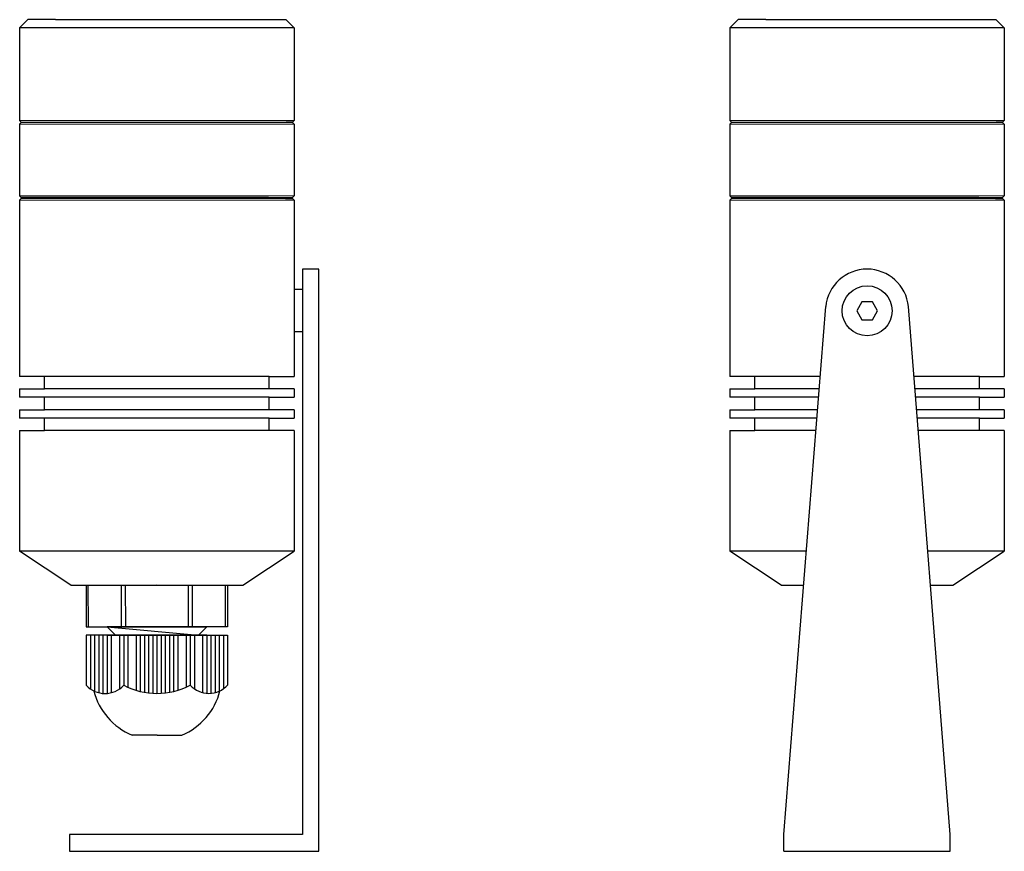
# Model space of a CAD drawing. Header units: millimetres. Extents: x 3475 to 3594, y -2991 to -2891.
import ezdxf

# ---------------------------------------------------------------- set-up
doc = ezdxf.new("R2010")
doc.units = ezdxf.units.MM
doc.header["$LTSCALE"] = 0.3

msp = doc.modelspace()

# ---------------------------------------------------------------- linework, layer by layer
at = {"ltscale": 0.3}
for p, q in [((3476.11, -2890.98), (3475.11, -2891.98)), ((3475.11, -2891.98), (3475.11, -2903.1)), ((3508.11, -2891.98), (3475.11, -2891.98)), ((3479.41, -2890.98), (3476.11, -2890.98)), ((3479.41, -2890.98), (3503.81, -2890.98)), ((3503.81, -2890.98), (3507.11, -2890.98)), ((3507.11, -2890.98), (3508.11, -2891.98)), ((3508.11, -2891.98), (3508.11, -2903.1)), ((3561.54, -2890.98), (3560.54, -2891.98)), ((3560.54, -2891.98), (3560.54, -2903.1)), ((3593.54, -2891.98), (3560.54, -2891.98)), ((3564.84, -2890.98), (3561.54, -2890.98)), ((3564.84, -2890.98), (3589.24, -2890.98)), ((3589.24, -2890.98), (3592.54, -2890.98)), ((3592.54, -2890.98), (3593.54, -2891.98)), ((3593.54, -2891.98), (3593.54, -2903.1)), ((3475.31, -2903.3), (3475.11, -2903.1)), ((3475.31, -2903.36), (3475.11, -2903.56)), ((3475.11, -2903.56), (3475.11, -2912.16)), ((3475.31, -2903.3), (3476.08, -2903.3)), ((3506.67, -2903.36), (3475.31, -2903.36)), ((3476.08, -2903.3), (3491.61, -2903.3)), ((3491.61, -2903.3), (3507.15, -2903.3)), ((3507.91, -2903.36), (3506.67, -2903.36)), ((3507.91, -2903.3), (3507.15, -2903.3)), ((3507.91, -2903.3), (3508.11, -2903.1)), ((3507.91, -2903.36), (3508.11, -2903.56)), ((3508.11, -2903.56), (3508.11, -2912.16)), ((3560.74, -2903.3), (3560.54, -2903.1)), ((3560.74, -2903.36), (3560.54, -2903.56)), ((3560.54, -2903.56), (3560.54, -2912.16)), ((3560.74, -2903.3), (3561.51, -2903.3)), ((3592.1, -2903.36), (3560.74, -2903.36)), ((3561.51, -2903.3), (3577.04, -2903.3)), ((3577.04, -2903.3), (3592.58, -2903.3)), ((3593.34, -2903.36), (3592.1, -2903.36)), ((3593.34, -2903.3), (3592.58, -2903.3)), ((3593.34, -2903.3), (3593.54, -2903.1)), ((3593.34, -2903.36), (3593.54, -2903.56)), ((3593.54, -2903.56), (3593.54, -2912.16)), ((3475.31, -2912.36), (3475.11, -2912.16)), ((3507.91, -2912.36), (3508.11, -2912.16)), ((3560.74, -2912.36), (3560.54, -2912.16)), ((3593.34, -2912.36), (3593.54, -2912.16)), ((3475.11, -2912.67), (3475.31, -2912.5)), ((3475.11, -2912.67), (3475.11, -2933.88)), ((3505.06, -2912.36), (3475.31, -2912.36)), ((3476.15, -2912.5), (3475.31, -2912.5)), ((3507.07, -2912.5), (3491.61, -2912.5)), ((3505.06, -2912.36), (3507.91, -2912.36)), ((3507.07, -2912.5), (3507.91, -2912.5)), ((3508.11, -2912.67), (3507.91, -2912.5)), ((3508.11, -2912.67), (3508.11, -2933.88)), ((3560.54, -2912.67), (3560.74, -2912.5)), ((3560.54, -2912.67), (3560.54, -2933.88)), ((3590.49, -2912.36), (3560.74, -2912.36)), ((3561.58, -2912.5), (3560.74, -2912.5)), ((3592.5, -2912.5), (3577.04, -2912.5)), ((3590.49, -2912.36), (3593.34, -2912.36)), ((3592.5, -2912.5), (3593.34, -2912.5)), ((3593.54, -2912.67), (3593.34, -2912.5)), ((3593.54, -2912.67), (3593.54, -2933.88)), ((3511.11, -2920.98), (3509.11, -2920.98)), ((3509.11, -2920.98), (3509.11, -2988.98)), ((3511.11, -2988.98), (3511.11, -2920.98)), ((3509.11, -2923.43), (3508.11, -2923.43)), ((3567.04, -2988.98), (3572.07, -2925.49)), ((3587.04, -2988.98), (3582.02, -2925.49)), ((3509.11, -2928.53), (3508.11, -2928.53)), ((3478.11, -2933.88), (3475.11, -2933.88)), ((3505.11, -2933.88), (3475.11, -2933.88)), ((3478.11, -2935.38), (3478.11, -2933.88)), ((3505.11, -2935.38), (3505.11, -2933.88)), ((3505.11, -2933.88), (3508.11, -2933.88)), ((3563.54, -2933.88), (3560.54, -2933.88)), ((3571.4, -2933.88), (3560.54, -2933.88)), ((3563.54, -2935.38), (3563.54, -2933.88)), ((3590.54, -2933.88), (3582.68, -2933.88)), ((3590.54, -2935.38), (3590.54, -2933.88)), ((3590.54, -2933.88), (3593.54, -2933.88)), ((3475.11, -2935.38), (3475.11, -2936.38)), ((3475.11, -2935.38), (3475.11, -2936.38)), ((3475.11, -2935.38), (3478.11, -2935.38)), ((3505.11, -2935.38), (3478.11, -2935.38)), ((3508.11, -2935.38), (3505.11, -2935.38)), ((3508.11, -2935.38), (3508.11, -2936.38)), ((3508.11, -2935.38), (3508.11, -2936.38)), ((3560.54, -2935.38), (3560.54, -2936.38)), ((3560.54, -2935.38), (3560.54, -2936.38)), ((3560.54, -2935.38), (3563.54, -2935.38)), ((3571.29, -2935.38), (3563.54, -2935.38)), ((3590.54, -2935.38), (3582.8, -2935.38)), ((3593.54, -2935.38), (3590.54, -2935.38)), ((3593.54, -2935.38), (3593.54, -2936.38)), ((3593.54, -2935.38), (3593.54, -2936.38)), ((3478.11, -2936.38), (3475.11, -2936.38)), ((3505.11, -2936.38), (3475.11, -2936.38)), ((3478.11, -2937.88), (3478.11, -2936.38)), ((3505.11, -2937.88), (3505.11, -2936.38)), ((3505.11, -2936.38), (3508.11, -2936.38)), ((3563.54, -2936.38), (3560.54, -2936.38)), ((3571.21, -2936.38), (3560.54, -2936.38)), ((3563.54, -2937.88), (3563.54, -2936.38)), ((3590.54, -2936.38), (3582.88, -2936.38)), ((3590.54, -2937.88), (3590.54, -2936.38)), ((3590.54, -2936.38), (3593.54, -2936.38)), ((3475.11, -2937.88), (3475.11, -2938.88)), ((3475.11, -2937.88), (3475.11, -2938.88)), ((3475.11, -2937.88), (3478.11, -2937.88)), ((3505.11, -2937.88), (3478.11, -2937.88)), ((3508.11, -2937.88), (3505.11, -2937.88)), ((3508.11, -2937.88), (3508.11, -2938.88)), ((3508.11, -2937.88), (3508.11, -2938.88)), ((3560.54, -2937.88), (3560.54, -2938.88)), ((3560.54, -2937.88), (3560.54, -2938.88)), ((3560.54, -2937.88), (3563.54, -2937.88)), ((3571.09, -2937.88), (3563.54, -2937.88)), ((3590.54, -2937.88), (3583, -2937.88)), ((3593.54, -2937.88), (3590.54, -2937.88)), ((3593.54, -2937.88), (3593.54, -2938.88)), ((3593.54, -2937.88), (3593.54, -2938.88)), ((3478.11, -2938.88), (3475.11, -2938.88)), ((3505.11, -2938.88), (3475.11, -2938.88)), ((3478.11, -2940.38), (3478.11, -2938.88)), ((3505.11, -2940.38), (3505.11, -2938.88)), ((3505.11, -2938.88), (3508.11, -2938.88)), ((3563.54, -2938.88), (3560.54, -2938.88)), ((3571.01, -2938.88), (3560.54, -2938.88)), ((3563.54, -2940.38), (3563.54, -2938.88)), ((3590.54, -2938.88), (3583.08, -2938.88)), ((3590.54, -2940.38), (3590.54, -2938.88)), ((3590.54, -2938.88), (3593.54, -2938.88)), ((3475.11, -2940.38), (3475.11, -2954.88)), ((3475.11, -2940.38), (3478.11, -2940.38)), ((3505.11, -2940.38), (3478.11, -2940.38)), ((3508.11, -2940.38), (3505.11, -2940.38)), ((3508.11, -2940.38), (3508.11, -2954.88)), ((3560.54, -2940.38), (3560.54, -2954.88)), ((3560.54, -2940.38), (3563.54, -2940.38)), ((3570.89, -2940.38), (3563.54, -2940.38)), ((3590.54, -2940.38), (3583.2, -2940.38)), ((3593.54, -2940.38), (3590.54, -2940.38)), ((3593.54, -2940.38), (3593.54, -2954.88)), ((3481.28, -2959), (3475.11, -2954.88)), ((3508.11, -2954.88), (3475.11, -2954.88)), ((3501.94, -2959), (3508.11, -2954.88)), ((3566.71, -2959), (3560.54, -2954.88)), ((3569.74, -2954.88), (3560.54, -2954.88)), ((3593.54, -2954.88), (3584.35, -2954.88)), ((3587.37, -2959), (3593.54, -2954.88)), ((3481.28, -2959), (3501.94, -2959)), ((3566.71, -2959), (3569.42, -2959)), ((3584.67, -2959), (3587.37, -2959)), ((3509.11, -2988.98), (3481.11, -2988.98)), ((3481.11, -2988.98), (3481.11, -2990.98)), ((3511.11, -2990.98), (3511.11, -2988.98)), ((3567.04, -2990.98), (3567.04, -2988.98)), ((3587.04, -2990.98), (3587.04, -2988.98)), ((3481.11, -2990.98), (3511.11, -2990.98)), ((3567.04, -2990.98), (3587.04, -2990.98))]:
    msp.add_line(p, q, dxfattribs=at)
at = {"lineweight": 5, "ltscale": 0.3}
for p, q in [((3508.11, -2903.1), (3475.11, -2903.1)), ((3508.11, -2903.56), (3475.11, -2903.56)), ((3593.54, -2903.1), (3560.54, -2903.1)), ((3593.54, -2903.56), (3560.54, -2903.56)), ((3475.11, -2912.16), (3491.61, -2912.16)), ((3508.11, -2912.16), (3491.61, -2912.16)), ((3560.54, -2912.16), (3577.04, -2912.16)), ((3593.54, -2912.16), (3577.04, -2912.16)), ((3508.11, -2912.67), (3475.11, -2912.67)), ((3593.54, -2912.67), (3560.54, -2912.67))]:
    msp.add_line(p, q, dxfattribs=at)
at = {"lineweight": 15, "ltscale": 0.3}
for p, q in [((3476.15, -2912.5), (3491.61, -2912.5)), ((3561.58, -2912.5), (3577.04, -2912.5))]:
    msp.add_line(p, q, dxfattribs=at)
for p, q in [((3491.61, -2959), (3483.11, -2959.01)), ((3483.11, -2959.01), (3483.12, -2964.01)), ((3483.37, -2964.01), (3483.36, -2959.01)), ((3491.61, -2959), (3485.61, -2959.01)), ((3491.61, -2959), (3485.61, -2959.01)), ((3487.37, -2964.01), (3487.36, -2959.01)), ((3487.61, -2959.01), (3495.61, -2959)), ((3487.87, -2964.01), (3487.86, -2959.01)), ((3491.61, -2959), (3500.11, -2959)), ((3495.36, -2959), (3495.37, -2964)), ((3495.86, -2959), (3495.87, -2964)), ((3499.87, -2964), (3499.86, -2959)), ((3500.11, -2959), (3500.12, -2964)), ((3483.12, -2964.01), (3491.62, -2964)), ((3491.62, -2964), (3485.62, -2964.01)), ((3485.62, -2964.01), (3497.62, -2964)), ((3485.62, -2964.01), (3496.62, -2965)), ((3485.62, -2964.01), (3486.62, -2965.01)), ((3500.12, -2964), (3491.62, -2964)), ((3491.62, -2964), (3497.62, -2964)), ((3497.62, -2964), (3496.62, -2965)), ((3491.62, -2965), (3483.12, -2965.01)), ((3483.12, -2965.01), (3483.12, -2971.01)), ((3483.62, -2965.01), (3483.62, -2971.45)), ((3484.12, -2965.01), (3484.12, -2971.74)), ((3484.62, -2965.01), (3484.62, -2971.91)), ((3485.12, -2965.01), (3485.12, -2972.01)), ((3485.62, -2965.01), (3491.62, -2965)), ((3485.62, -2965.01), (3485.62, -2972)), ((3486.12, -2965.01), (3486.12, -2971.91)), ((3487.12, -2965.01), (3487.12, -2971.45)), ((3487.62, -2965.01), (3487.62, -2971.01)), ((3488.12, -2965.01), (3488.12, -2971.25)), ((3489.12, -2965.01), (3489.12, -2971.63)), ((3489.62, -2965.01), (3489.62, -2971.77)), ((3490.12, -2965.01), (3490.12, -2971.87)), ((3490.62, -2965.01), (3490.62, -2971.95)), ((3491.12, -2965.01), (3491.12, -2971.99)), ((3491.62, -2965), (3500.12, -2965)), ((3497.62, -2965), (3491.62, -2965)), ((3491.62, -2965), (3491.62, -2972)), ((3491.62, -2965), (3491.62, -2972)), ((3492.12, -2965), (3492.12, -2971.99)), ((3492.62, -2965), (3492.62, -2971.95)), ((3493.12, -2965), (3493.12, -2971.87)), ((3493.62, -2965), (3493.62, -2971.77)), ((3494.12, -2965), (3494.12, -2971.63)), ((3495.12, -2965), (3495.12, -2971.25)), ((3495.62, -2965), (3495.62, -2971)), ((3495.62, -2965), (3495.62, -2971)), ((3496.12, -2965), (3496.12, -2971.45)), ((3497.12, -2965), (3497.12, -2971.91)), ((3497.62, -2965), (3497.62, -2971.99)), ((3498.12, -2965), (3498.12, -2972)), ((3498.62, -2965), (3498.62, -2971.91)), ((3499.12, -2965), (3499.12, -2971.73)), ((3499.62, -2965), (3499.62, -2971.44)), ((3500.12, -2965), (3500.12, -2971)), ((3491.63, -2977), (3488.63, -2977.01)), ((3491.63, -2977), (3494.63, -2977))]:
    msp.add_line(p, q)
at = {"ltscale": 0.3}
msp.add_lwpolyline([(3576.42, -2924.9), (3575.79, -2925.98), (3576.42, -2927.07), (3577.67, -2927.07), (3578.29, -2925.98), (3577.67, -2924.9)], close=True, dxfattribs=at)
msp.add_circle((3577.04, -2925.98), 3, dxfattribs=at)
msp.add_arc((3577.04, -2925.98), 5, 5.6965, 174.3035, dxfattribs=at)
for centre, radius, start, end in [((3485.37, -2968.98), 3.03, 222.1092, 317.9592), ((3491.62, -2963.5), 8.5, 241.9617, 298.1067), ((3497.87, -2968.97), 3.03, 222.1092, 317.9592), ((3491.62, -2969.78), 7.82, 194.2048, 247.4847), ((3491.62, -2969.78), 7.82, 292.5836, 345.8635)]:
    msp.add_arc(centre, radius, start, end)

doc.saveas('drawing.dxf')
